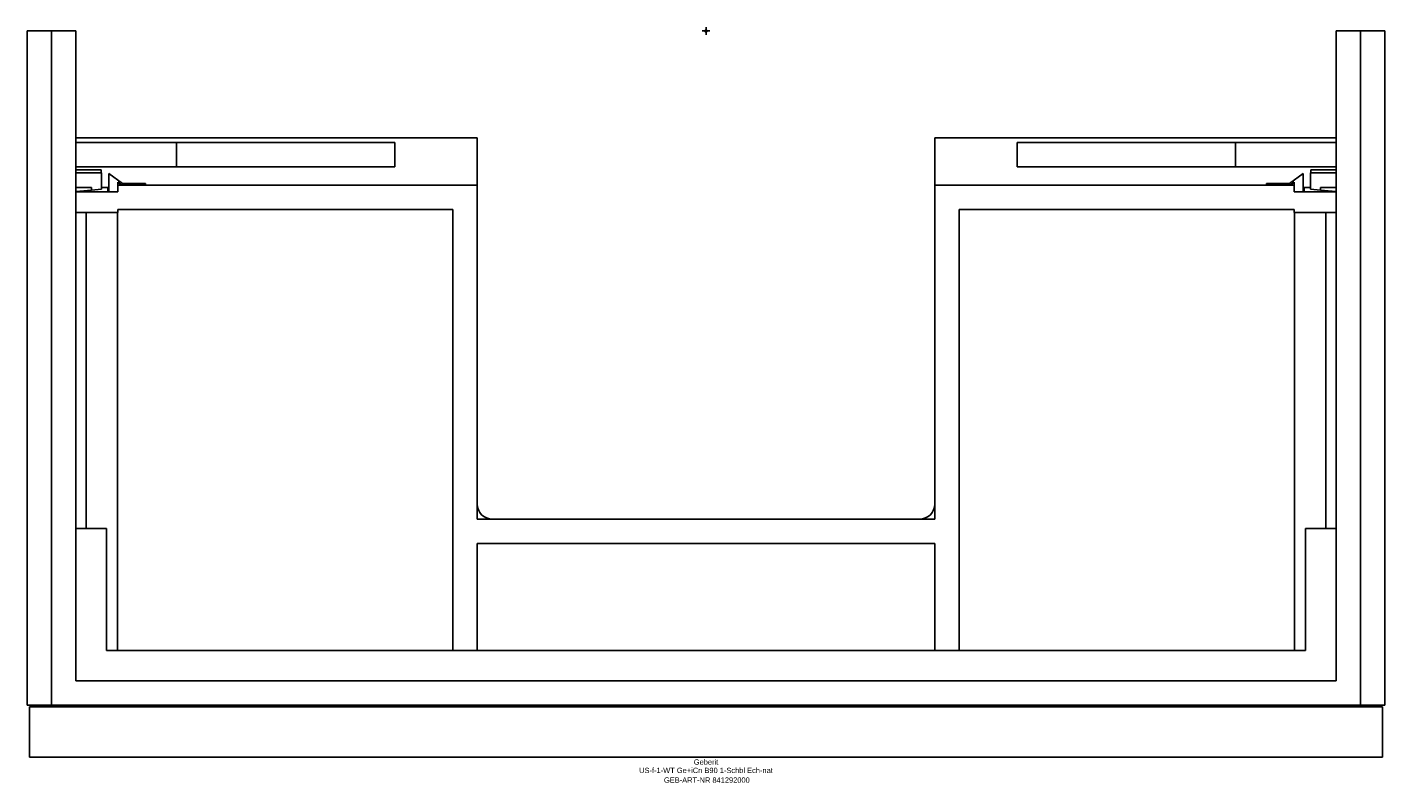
# Model space of a CAD drawing. Header units: millimetres. Extents: x -445 to 445, y -493 to 2.
import ezdxf
from ezdxf.enums import TextEntityAlignment as Align

# ---------------------------------------------------------------- set-up
doc = ezdxf.new("R2010")
doc.units = ezdxf.units.MM
doc.layers.get('0').update_dxf_attribs({"linetype": 'CONTINUOUS'})
for name, color, linetype, lineweight in [('Arbeitspunkt(DIN)', 7, 'CONTINUOUS', 25), ('GEB-ART-NR', 1, 'CONTINUOUS', 18), ('GEB-BEZUG', 2, 'CONTINUOUS', 25), ('GEB-TEXT', 5, 'CONTINUOUS', 18)]:
    doc.layers.add(name, color=color, linetype=linetype, lineweight=lineweight)
doc.layers.add('GEB-KONTUR-A', color=5, linetype='CONTINUOUS')
doc.styles.get("Standard").update_dxf_attribs({"font": 'arial.ttf'})

# ---------------------------------------------------------------- blocks, each defined once
blk = doc.blocks.new('Einfügepunkt')
at = {"layer": 'GEB-BEZUG'}
for p, q in [((-0.71, -0.71), (0.71, 0.71)), ((-0.71, 0.71), (0.71, -0.71))]:
    blk.add_line(p, q, dxfattribs=at)

msp = doc.modelspace()

# ---------------------------------------------------------------- linework, layer by layer
at = {"layer": 'Arbeitspunkt(DIN)', "ltscale": 25}
for q in [(-2.5, 0), (0, 2.5), (0, -2.5), (2.5, 0)]:
    msp.add_line((0, 0), q, dxfattribs=at)
at = {"layer": 'GEB-KONTUR-A', "ltscale": 25}
for p, q in [((-445, 0), (-445, -442)), ((-429, 0), (-445, 0)), ((-429, 0), (-413, 0)), ((-429, 0), (-429, -442)), ((-413, 0), (-413, -426)), ((413, 0), (429, 0)), ((413, -426), (413, 0)), ((445, 0), (429, 0)), ((429, 0), (429, -442)), ((445, -442), (445, 0)), ((-413, -70), (-150, -70)), ((-150, -70), (-150, -101)), ((150, -101), (150, -70)), ((150, -70), (413, -70)), ((-347, -73), (-413, -73)), ((-347, -89), (-347, -73)), ((-204, -73), (-347, -73)), ((-204, -73), (-204, -89)), ((204, -89), (204, -73)), ((204, -73), (347, -73)), ((347, -73), (347, -89)), ((413, -73), (347, -73)), ((-413, -89), (-347, -89)), ((-204, -89), (-347, -89)), ((204, -89), (347, -89)), ((347, -89), (413, -89)), ((-396.4, -91), (-413, -91)), ((-396.2, -93), (-413, -93)), ((-396.4, -91), (-396.4, -93)), ((-396.2, -93), (-396.2, -103.66)), ((-391.35, -105.4), (-391.35, -93.33)), ((-382.5, -100), (-391.35, -93.33)), ((382.5, -100), (391.35, -93.33)), ((391.35, -93.33), (391.35, -105.4)), ((396.2, -93), (396.2, -103.66)), ((396.2, -93), (413, -93)), ((396.4, -91), (396.4, -93)), ((396.4, -91), (413, -91)), ((-402.9, -102.5), (-413, -102.5)), ((-413, -105.22), (-402.9, -104.29)), ((-385.5, -105.4), (-413, -105.4)), ((-412.32, -105.16), (-412.32, -105.4)), ((-412.25, -105.15), (-412.25, -105.4)), ((-410.43, -104.98), (-410.43, -105.4)), ((-405.27, -104.51), (-405.27, -105.4)), ((-404.28, -104.41), (-404.28, -105.4)), ((-402.9, -102.5), (-402.9, -104.29)), ((-402.9, -104.29), (-396.2, -103.66)), ((-392.2, -102.5), (-396.2, -102.5)), ((-391.35, -102.5), (-392.2, -102.5)), ((-392.2, -102.5), (-392.2, -105.4)), ((-385.5, -98.99), (-382.83, -101)), ((-385.5, -101), (-385.5, -98.99)), ((-385.5, -101), (-385.5, -105.4)), ((-150, -101), (-385.5, -101)), ((-367.5, -100), (-382.5, -100)), ((-367.5, -101), (-367.5, -100)), ((-150, -320), (-150, -101)), ((385.5, -101), (150, -101)), ((150, -101), (150, -320)), ((367.5, -101), (367.5, -100)), ((367.5, -100), (382.5, -100)), ((385.5, -98.99), (382.83, -101)), ((385.5, -101), (385.5, -98.99)), ((385.5, -105.4), (385.5, -101)), ((385.5, -105.4), (413, -105.4)), ((391.35, -102.5), (392.2, -102.5)), ((392.2, -102.5), (396.2, -102.5)), ((392.2, -102.5), (392.2, -105.4)), ((402.9, -104.29), (396.2, -103.66)), ((402.9, -102.5), (402.9, -104.29)), ((402.9, -102.5), (413, -102.5)), ((413, -105.22), (402.9, -104.29)), ((404.28, -104.41), (404.28, -105.4)), ((405.27, -104.51), (405.27, -105.4)), ((410.43, -104.98), (410.43, -105.4)), ((412.25, -105.15), (412.25, -105.4)), ((412.32, -105.4), (412.32, -105.16)), ((-410.92, -119), (-413, -119)), ((-410.92, -119), (-385.5, -119)), ((-406.4, -119), (-406.4, -326)), ((-385.67, -119), (-385.67, -406)), ((-385.5, -119), (-385.5, -117)), ((-385.5, -117), (-166, -117)), ((-166, -117), (-166, -406)), ((166, -406), (166, -117)), ((166, -117), (385.5, -117)), ((385.5, -119), (385.5, -117)), ((410.92, -119), (385.5, -119)), ((385.67, -119), (385.67, -406)), ((406.4, -119), (406.4, -326)), ((410.92, -119), (413, -119)), ((150, -320), (-150, -320)), ((-393, -326), (-413, -326)), ((-393, -406), (-393, -326)), ((393, -406), (393, -326)), ((393, -326), (413, -326)), ((-150, -336), (150, -336)), ((-150, -406), (-150, -336)), ((150, -336), (150, -406)), ((393, -406), (-393, -406)), ((413, -426), (-413, -426)), ((-445, -442), (-429, -442)), ((-443.5, -442.9), (-443.5, -475.9)), ((-443.5, -442.9), (443.5, -442.9)), ((-429, -442), (429, -442)), ((-423, -442), (-423, -442.9)), ((-422.01, -442), (-422.01, -442.9)), ((-406.4, -442), (-406.4, -442.9)), ((-385.67, -442), (-385.67, -442.9)), ((-166, -442), (-166, -442.9)), ((-150, -442.9), (-150, -442)), ((150, -442), (150, -442.9)), ((166, -442.9), (166, -442)), ((385.67, -442), (385.67, -442.9)), ((406.4, -442), (406.4, -442.9)), ((422.01, -442), (422.01, -442.9)), ((423, -442), (423, -442.9)), ((429, -442), (445, -442)), ((443.5, -475.9), (443.5, -442.9)), ((-443.5, -475.9), (443.5, -475.9))]:
    msp.add_line(p, q, dxfattribs=at)
for centre, start, end in [((-140, -310), 180, 270), ((140, -310), 270, 0)]:
    msp.add_arc(centre, 10, start, end, dxfattribs=at)

# ---------------------------------------------------------------- block references
at = {"ltscale": 25}
msp.add_blockref('Einfügepunkt', (0, 0), dxfattribs=at)

# ---------------------------------------------------------------- texts
at = {"layer": 'GEB-ART-NR'}
msp.add_text('GEB-ART-NR 841292000', height=3.5, dxfattribs=at).set_placement((0.55, -492.74), align=Align.CENTER)
at = {"layer": 'GEB-TEXT'}
for s, p in [('Geberit', (0, -480.9)), ('US-f-1-WT Ge+iCn B90 1-Schbl Ech-nat', (0, -486.4))]:
    msp.add_text(s, height=3.5, dxfattribs=at).set_placement(p, align=Align.CENTER)

doc.saveas('drawing.dxf')
